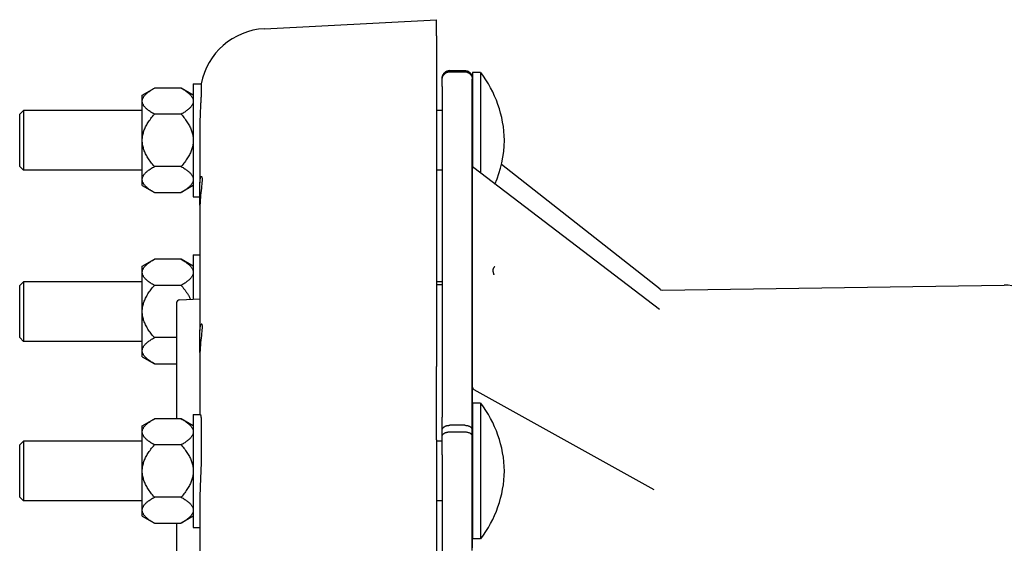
# Model space of a CAD drawing. Header units: inches. Extents: x -386 to 4171, y -551 to 959.
# Tile 10 of 14: x 373 to 634, y 820 to 959. Entities that reach past the tile are written whole.
import ezdxf

# ---------------------------------------------------------------- set-up
doc = ezdxf.new("R2010")
doc.units = ezdxf.units.IN
doc.header["$LTSCALE"] = 4
doc.header["$MEASUREMENT"] = 0
doc.layers.add('DETAIL', color=2, linetype='Continuous')

msp = doc.modelspace()

# ---------------------------------------------------------------- linework, layer by layer
at = {"layer": 'DETAIL'}
for p, q in [((437.8, 956.5), (483.47, 958.89)), ((483.47, 954.6), (483.47, 958.89)), ((483.47, 954.6), (483.47, 866.94)), ((486.93, 945.42), (490.92, 945.42)), ((490.92, 945.37), (486.93, 945.37)), ((486.93, 945.08), (490.92, 945.08)), ((492.94, 944.92), (492.94, 920.19)), ((495.14, 944.92), (492.94, 944.92)), ((495.14, 944.92), (495.14, 918.2)), ((484.93, 943.38), (484.93, 943.42)), ((484.93, 943.11), (484.93, 943.38)), ((484.93, 941.21), (484.93, 943.11)), ((492.92, 943.38), (492.92, 943.11)), ((492.92, 941.21), (492.92, 943.11)), ((405.44, 938.92), (408.64, 940.77)), ((415.74, 940.77), (408.64, 940.77)), ((418.94, 938.92), (415.74, 940.77)), ((418.94, 941.92), (418.94, 911.92)), ((418.94, 941.92), (421.06, 941.92)), ((484.93, 941.21), (484.93, 853.57)), ((405.44, 937.52), (405.44, 938.92)), ((405.44, 937.09), (405.44, 937.52)), ((405.44, 927.36), (405.44, 937.09)), ((492.92, 938.87), (492.92, 938.83)), ((492.92, 938.83), (492.92, 937.03)), ((492.92, 938.83), (492.92, 937.03)), ((372.94, 933.82), (373.94, 934.82)), ((373.94, 934.82), (373.94, 919.02)), ((405.44, 934.82), (373.94, 934.82)), ((484.93, 934.82), (483.47, 934.82)), ((492.94, 934.82), (492.92, 934.82)), ((372.94, 920.02), (372.94, 933.82)), ((415.74, 933.84), (408.64, 933.84)), ((420.74, 932.25), (420.74, 915.62)), ((492.92, 931.33), (492.93, 920.35)), ((492.92, 931.33), (492.93, 920.35)), ((405.44, 926.48), (405.44, 927.36)), ((405.44, 916.75), (405.44, 926.48)), ((372.94, 920.02), (373.94, 919.02)), ((405.44, 919.02), (373.94, 919.02)), ((415.74, 919.99), (408.64, 919.99)), ((484.93, 919.02), (483.47, 919.02)), ((492.93, 919.02), (492.92, 919.02)), ((542.55, 882.06), (493.32, 919.59)), ((542.68, 887.44), (500.62, 920.49)), ((405.44, 916.31), (405.44, 916.75)), ((405.44, 914.92), (405.44, 916.31)), ((405.44, 914.92), (408.64, 913.07)), ((418.94, 914.92), (415.74, 913.07)), ((420.74, 909.74), (420.74, 915.62)), ((408.64, 913.07), (415.74, 913.07)), ((418.94, 911.92), (420.74, 911.92)), ((492.93, 912.89), (492.93, 903.6)), ((420.74, 909.74), (420.74, 876.53)), ((492.93, 903.6), (492.93, 861.64)), ((405.44, 893.56), (408.64, 895.4)), ((415.74, 895.4), (408.64, 895.4)), ((418.94, 893.56), (415.74, 895.4)), ((418.94, 896.55), (418.94, 884.86)), ((418.94, 896.55), (420.74, 896.55)), ((405.44, 892.16), (405.44, 893.56)), ((405.44, 891.72), (405.44, 892.16)), ((405.44, 881.99), (405.44, 891.72)), ((372.94, 888.45), (373.94, 889.45)), ((372.94, 874.65), (372.94, 888.45)), ((373.94, 889.45), (373.94, 873.65)), ((405.44, 889.45), (373.94, 889.45)), ((415.74, 888.48), (408.64, 888.48)), ((484.93, 889.45), (483.47, 889.45)), ((484.93, 888.63), (483.47, 888.63)), ((543.25, 887.25), (633.95, 888.58)), ((415.41, 884.68), (420.74, 884.96)), ((414.47, 883.68), (414.47, 853.13)), ((405.44, 881.12), (405.44, 881.99)), ((405.44, 871.39), (405.44, 881.12)), ((542.55, 882.06), (542.55, 882.06)), ((372.94, 874.65), (373.94, 873.65)), ((414.47, 874.63), (408.64, 874.63)), ((420.74, 870.65), (420.74, 876.53)), ((405.44, 873.65), (373.94, 873.65)), ((405.44, 870.95), (405.44, 871.39)), ((405.44, 869.55), (405.44, 870.95)), ((405.44, 869.55), (408.64, 867.7)), ((420.74, 870.65), (420.74, 854.28)), ((408.64, 867.7), (414.47, 867.7)), ((483.47, 847.51), (483.47, 866.94)), ((541.16, 834.32), (493.44, 860.84)), ((492.94, 857.28), (492.94, 821.28)), ((495.14, 857.28), (492.94, 857.28)), ((495.14, 857.28), (495.14, 821.28)), ((418.94, 854.28), (418.94, 824.28)), ((418.94, 854.28), (420.79, 854.28)), ((484.93, 850.13), (484.93, 853.57)), ((405.44, 851.29), (408.64, 853.13)), ((405.44, 849.89), (405.44, 851.29)), ((415.74, 853.13), (408.64, 853.13)), ((418.94, 851.29), (415.74, 853.13)), ((490.92, 851.4), (486.93, 851.4)), ((492.93, 847.18), (492.92, 852.46)), ((492.92, 851.52), (492.92, 840.57)), ((492.92, 851.52), (492.92, 840.57)), ((492.93, 852.45), (492.93, 847.18)), ((405.44, 849.45), (405.44, 849.89)), ((405.44, 839.72), (405.44, 849.45)), ((484.93, 848.48), (484.93, 850.13)), ((484.93, 843.55), (484.93, 848.48)), ((486.93, 849.65), (490.92, 849.65)), ((492.92, 850.13), (492.92, 848.48)), ((492.92, 843.55), (492.92, 848.48)), ((372.94, 846.18), (373.94, 847.18)), ((372.94, 832.38), (372.94, 846.18)), ((373.94, 847.18), (373.94, 831.38)), ((405.44, 847.18), (373.94, 847.18)), ((415.74, 846.21), (408.64, 846.21)), ((483.47, 847.51), (483.47, 678.22)), ((484.93, 847.18), (483.47, 847.18)), ((492.94, 847.18), (492.92, 847.18)), ((484.93, 843.55), (484.93, 674.26)), ((405.44, 838.84), (405.44, 839.72)), ((405.44, 829.12), (405.44, 838.84)), ((420.74, 833.14), (420.74, 801.02)), ((492.92, 833.45), (492.93, 824.89)), ((492.92, 833.45), (492.93, 824.89)), ((372.94, 832.38), (373.94, 831.38)), ((405.44, 831.38), (373.94, 831.38)), ((415.74, 832.36), (408.64, 832.36)), ((484.93, 831.38), (483.47, 831.38)), ((492.94, 831.38), (492.92, 831.38)), ((492.93, 831.38), (492.93, 818.91)), ((492.93, 825.46), (492.93, 831.38)), ((405.44, 828.68), (405.44, 829.12)), ((405.44, 827.28), (405.44, 828.68)), ((405.44, 827.28), (408.64, 825.43)), ((408.64, 825.43), (415.74, 825.43)), ((414.47, 825.43), (414.47, 683.84)), ((418.94, 827.28), (415.74, 825.43)), ((418.94, 824.28), (420.74, 824.28)), ((495.14, 821.28), (492.94, 821.28))]:
    msp.add_line(p, q, dxfattribs=at)
at = {"layer": 'DETAIL', "flags": 128}
for points in [[(484.93, 943.38), (484.93, 943.51), (484.95, 943.64), (484.97, 943.77), (485, 943.9), (485.03, 944.02), (485.08, 944.14), (485.13, 944.26), (485.2, 944.38), (485.27, 944.49), (485.34, 944.59), (485.42, 944.69), (485.51, 944.79), (485.61, 944.88), (485.71, 944.96), (485.82, 945.04), (485.93, 945.1), (486.04, 945.17), (486.16, 945.22), (486.29, 945.27), (486.41, 945.3), (486.54, 945.33), (486.67, 945.35), (486.8, 945.37), (486.93, 945.37)], [(484.93, 943.11), (484.93, 943.24), (484.95, 943.37), (484.97, 943.49), (485, 943.62), (485.03, 943.74), (485.08, 943.86), (485.14, 943.98), (485.2, 944.1), (485.27, 944.21), (485.34, 944.31), (485.43, 944.41), (485.51, 944.5), (485.61, 944.59), (485.71, 944.67), (485.82, 944.75), (485.93, 944.82), (486.04, 944.88), (486.16, 944.93), (486.29, 944.98), (486.41, 945.02), (486.54, 945.04), (486.67, 945.07), (486.8, 945.08), (486.93, 945.08)], [(490.92, 945.42), (491.15, 945.4), (491.38, 945.36), (491.6, 945.3), (491.82, 945.21), (492.02, 945.09), (492.21, 944.95), (492.37, 944.79), (492.52, 944.61), (492.65, 944.42), (492.76, 944.21), (492.84, 944), (492.89, 943.77), (492.92, 943.54), (492.92, 943.48), (492.92, 943.44), (492.92, 943.42), (492.92, 943.41), (492.92, 943.35), (492.92, 943.23), (492.92, 943.07), (492.92, 942.86)], [(490.92, 945.37), (491.05, 945.37), (491.18, 945.35), (491.31, 945.33), (491.44, 945.3), (491.56, 945.27), (491.69, 945.22), (491.81, 945.17), (491.92, 945.1), (492.03, 945.04), (492.14, 944.96), (492.24, 944.88), (492.34, 944.79), (492.43, 944.69), (492.51, 944.59), (492.59, 944.49), (492.65, 944.38), (492.72, 944.26), (492.77, 944.14), (492.82, 944.02), (492.85, 943.9), (492.88, 943.77), (492.9, 943.64), (492.92, 943.51), (492.92, 943.38)], [(490.92, 945.08), (491.05, 945.08), (491.18, 945.07), (491.31, 945.04), (491.44, 945.02), (491.56, 944.98), (491.69, 944.93), (491.81, 944.88), (491.92, 944.82), (492.03, 944.75), (492.14, 944.67), (492.24, 944.59), (492.34, 944.5), (492.43, 944.41), (492.51, 944.31), (492.59, 944.2), (492.65, 944.1), (492.72, 943.98), (492.77, 943.86), (492.82, 943.74), (492.85, 943.62), (492.88, 943.49), (492.9, 943.37), (492.92, 943.24), (492.92, 943.11)], [(492.92, 943.38), (492.92, 943.39), (492.92, 943.4), (492.92, 943.41), (492.92, 943.42), (492.92, 943.42), (492.92, 943.42), (492.92, 943.41), (492.92, 943.4), (492.92, 943.39), (492.92, 943.38), (492.92, 943.36), (492.92, 943.34), (492.92, 943.32), (492.92, 943.29), (492.92, 943.26), (492.92, 943.23), (492.92, 943.19), (492.92, 943.15), (492.92, 943.11), (492.92, 943.07), (492.92, 943.02), (492.92, 942.97), (492.92, 942.91), (492.92, 942.86)], [(492.92, 942.86), (492.92, 942.57), (492.92, 942.28), (492.92, 942), (492.92, 941.71), (492.92, 941.43), (492.92, 941.14), (492.92, 940.85), (492.92, 940.57), (492.92, 940.28), (492.92, 940), (492.92, 939.71), (492.92, 939.42), (492.92, 939.14), (492.92, 938.85), (492.92, 938.57), (492.92, 938.28), (492.92, 937.99), (492.92, 937.71), (492.92, 937.42), (492.92, 937.14), (492.92, 936.85), (492.92, 936.56), (492.92, 936.28), (492.92, 935.99)], [(405.44, 937.52), (405.47, 937.65), (405.5, 937.78), (405.54, 937.91), (405.59, 938.04), (405.65, 938.17), (405.72, 938.3), (405.79, 938.43), (405.88, 938.56), (405.98, 938.69), (406.09, 938.82), (406.2, 938.95), (406.33, 939.09), (406.46, 939.22), (406.61, 939.35), (406.77, 939.49), (406.93, 939.63), (407.11, 939.76), (407.3, 939.9), (407.49, 940.04), (407.7, 940.18), (407.92, 940.33), (408.15, 940.47), (408.39, 940.62), (408.64, 940.77)], [(415.74, 940.77), (416, 940.62), (416.24, 940.47), (416.47, 940.33), (416.69, 940.18), (416.9, 940.04), (417.09, 939.9), (417.28, 939.76), (417.46, 939.63), (417.62, 939.49), (417.78, 939.35), (417.92, 939.22), (418.06, 939.09), (418.19, 938.95), (418.3, 938.82), (418.41, 938.69), (418.51, 938.56), (418.6, 938.43), (418.67, 938.3), (418.74, 938.17), (418.8, 938.04), (418.85, 937.91), (418.89, 937.78), (418.92, 937.65), (418.94, 937.52)], [(421.06, 939.88), (421.05, 939.67), (421.05, 939.44), (421.05, 939.21), (421.04, 938.96), (421.03, 938.71), (421.02, 938.44), (421, 938.17), (420.99, 937.88), (420.97, 937.58), (420.95, 937.28), (420.93, 936.97), (420.91, 936.65), (420.89, 936.32), (420.87, 935.98), (420.85, 935.63), (420.83, 935.28), (420.81, 934.92), (420.8, 934.56), (420.78, 934.19), (420.77, 933.81), (420.75, 933.43), (420.75, 933.04), (420.74, 932.65), (420.74, 932.25)], [(421.06, 941.92), (421.06, 941.91), (421.06, 941.9), (421.06, 941.89), (421.06, 941.86), (421.06, 941.83), (421.06, 941.79), (421.06, 941.74), (421.06, 941.69), (421.06, 941.63), (421.06, 941.56), (421.06, 941.48), (421.06, 941.4), (421.06, 941.31), (421.06, 941.21), (421.06, 941.11), (421.06, 941), (421.06, 940.88), (421.06, 940.76), (421.06, 940.63), (421.06, 940.49), (421.06, 940.35), (421.06, 940.2), (421.06, 940.04), (421.06, 939.88)], [(492.92, 853.57), (492.92, 854.58), (492.92, 855.59), (492.92, 856.59), (492.92, 857.6), (492.92, 858.61), (492.92, 859.62), (492.92, 860.62), (492.92, 861.63), (492.92, 862.64), (492.92, 863.65), (492.92, 864.65), (492.92, 865.66), (492.92, 866.67), (492.92, 867.68), (492.92, 868.68), (492.92, 869.69), (492.92, 870.7), (492.92, 871.7), (492.92, 872.71), (492.92, 873.72), (492.92, 874.73), (492.92, 875.73), (492.92, 876.74), (492.92, 877.75), (492.92, 878.76), (492.92, 879.76), (492.92, 880.77), (492.92, 881.78), (492.92, 882.78), (492.92, 883.79), (492.92, 884.8), (492.92, 885.81), (492.93, 886.81), (492.93, 887.82), (492.93, 888.83), (492.93, 889.84), (492.93, 890.84), (492.93, 891.85), (492.93, 892.86), (492.93, 893.86), (492.93, 894.87), (492.93, 895.88), (492.93, 896.89), (492.93, 897.89), (492.93, 898.9), (492.93, 899.91), (492.93, 900.92), (492.93, 901.92), (492.93, 902.93), (492.93, 903.94), (492.93, 904.95), (492.93, 905.95), (492.93, 906.96), (492.93, 907.97), (492.92, 908.97), (492.92, 909.98), (492.92, 910.99), (492.92, 912), (492.92, 913), (492.92, 914.01), (492.92, 915.02), (492.92, 916.03), (492.92, 917.03), (492.92, 918.04), (492.92, 919.05), (492.92, 920.05), (492.92, 921.06), (492.92, 922.07), (492.92, 923.08), (492.92, 924.08), (492.92, 925.09), (492.92, 926.1), (492.92, 927.11), (492.92, 928.11), (492.92, 929.12), (492.92, 930.13), (492.92, 931.13), (492.92, 932.14), (492.92, 933.15), (492.92, 934.16), (492.92, 935.16), (492.92, 936.17), (492.92, 937.18), (492.92, 938.19), (492.92, 939.19), (492.92, 940.2), (492.92, 941.21)], [(408.64, 933.84), (408.39, 933.99), (408.15, 934.14), (407.92, 934.28), (407.7, 934.43), (407.49, 934.57), (407.3, 934.71), (407.11, 934.85), (406.93, 934.98), (406.77, 935.12), (406.61, 935.26), (406.46, 935.39), (406.33, 935.52), (406.2, 935.66), (406.09, 935.79), (405.98, 935.92), (405.88, 936.05), (405.79, 936.18), (405.72, 936.31), (405.65, 936.44), (405.59, 936.57), (405.54, 936.7), (405.5, 936.83), (405.47, 936.96), (405.44, 937.09)], [(418.94, 937.09), (418.92, 936.96), (418.89, 936.83), (418.85, 936.7), (418.8, 936.57), (418.74, 936.44), (418.67, 936.31), (418.6, 936.18), (418.51, 936.05), (418.41, 935.92), (418.3, 935.79), (418.19, 935.66), (418.06, 935.52), (417.92, 935.39), (417.78, 935.26), (417.62, 935.12), (417.46, 934.98), (417.28, 934.85), (417.09, 934.71), (416.9, 934.57), (416.69, 934.43), (416.47, 934.28), (416.24, 934.14), (416, 933.99), (415.74, 933.84)], [(492.92, 934.82), (492.92, 935.13), (492.92, 935.43), (492.92, 935.72), (492.92, 936.01), (492.92, 936.29), (492.92, 936.57), (492.92, 936.83), (492.92, 937.07), (492.92, 937.31), (492.92, 937.53), (492.92, 937.74), (492.92, 937.93), (492.92, 938.11), (492.92, 938.26), (492.92, 938.41), (492.92, 938.53), (492.92, 938.64), (492.92, 938.72), (492.92, 938.79), (492.92, 938.84), (492.92, 938.86), (492.92, 938.87), (492.92, 938.86), (492.92, 938.83)], [(492.92, 937.03), (492.92, 936.97), (492.92, 936.9), (492.92, 936.8), (492.92, 936.68), (492.92, 936.55), (492.92, 936.39), (492.92, 936.21), (492.92, 936.02), (492.92, 935.81), (492.92, 935.58), (492.92, 935.34), (492.92, 935.08), (492.92, 934.81), (492.92, 934.53), (492.92, 934.23), (492.92, 933.93), (492.92, 933.62), (492.92, 933.3), (492.92, 932.98), (492.92, 932.65), (492.92, 932.32), (492.92, 931.99), (492.92, 931.66), (492.92, 931.33)], [(492.92, 937.03), (492.92, 936.94), (492.92, 936.8), (492.92, 936.62), (492.92, 936.39), (492.92, 936.12), (492.92, 935.81), (492.92, 935.46), (492.92, 935.08), (492.92, 934.67), (492.92, 934.24), (492.92, 933.78), (492.92, 933.3), (492.92, 932.82), (492.92, 932.32), (492.92, 931.82), (492.92, 931.33)], [(405.44, 927.36), (405.47, 927.62), (405.5, 927.87), (405.54, 928.13), (405.59, 928.39), (405.65, 928.65), (405.72, 928.91), (405.79, 929.17), (405.88, 929.43), (405.98, 929.69), (406.09, 929.95), (406.2, 930.22), (406.33, 930.48), (406.46, 930.75), (406.61, 931.02), (406.77, 931.29), (406.93, 931.56), (407.11, 931.84), (407.3, 932.11), (407.49, 932.39), (407.7, 932.68), (407.92, 932.96), (408.15, 933.25), (408.39, 933.55), (408.64, 933.84)], [(415.74, 933.84), (416, 933.55), (416.24, 933.25), (416.47, 932.96), (416.69, 932.68), (416.9, 932.39), (417.09, 932.11), (417.28, 931.84), (417.46, 931.56), (417.62, 931.29), (417.78, 931.02), (417.92, 930.75), (418.06, 930.48), (418.19, 930.22), (418.3, 929.95), (418.41, 929.69), (418.51, 929.43), (418.6, 929.17), (418.67, 928.91), (418.74, 928.65), (418.8, 928.39), (418.85, 928.13), (418.89, 927.87), (418.92, 927.62), (418.94, 927.36)], [(408.64, 919.99), (408.39, 920.29), (408.15, 920.58), (407.92, 920.87), (407.7, 921.16), (407.49, 921.44), (407.3, 921.72), (407.11, 922), (406.93, 922.28), (406.77, 922.55), (406.61, 922.82), (406.46, 923.09), (406.33, 923.35), (406.2, 923.62), (406.09, 923.88), (405.98, 924.14), (405.88, 924.41), (405.79, 924.67), (405.72, 924.93), (405.65, 925.19), (405.59, 925.44), (405.54, 925.7), (405.5, 925.96), (405.47, 926.22), (405.44, 926.48)], [(418.94, 926.48), (418.92, 926.22), (418.89, 925.96), (418.85, 925.7), (418.8, 925.44), (418.74, 925.19), (418.67, 924.93), (418.6, 924.67), (418.51, 924.41), (418.41, 924.14), (418.3, 923.88), (418.19, 923.62), (418.06, 923.35), (417.92, 923.09), (417.78, 922.82), (417.62, 922.55), (417.46, 922.28), (417.28, 922), (417.09, 921.72), (416.9, 921.44), (416.69, 921.16), (416.47, 920.87), (416.24, 920.58), (416, 920.29), (415.74, 919.99)], [(405.44, 916.75), (405.47, 916.88), (405.5, 917.01), (405.54, 917.14), (405.59, 917.27), (405.65, 917.4), (405.72, 917.53), (405.79, 917.66), (405.88, 917.79), (405.98, 917.92), (406.09, 918.05), (406.2, 918.18), (406.33, 918.31), (406.46, 918.45), (406.61, 918.58), (406.77, 918.72), (406.93, 918.85), (407.11, 918.99), (407.3, 919.13), (407.49, 919.27), (407.7, 919.41), (407.92, 919.55), (408.15, 919.7), (408.39, 919.84), (408.64, 919.99)], [(415.74, 919.99), (416, 919.84), (416.24, 919.7), (416.47, 919.55), (416.69, 919.41), (416.9, 919.27), (417.09, 919.13), (417.28, 918.99), (417.46, 918.85), (417.62, 918.72), (417.78, 918.58), (417.92, 918.45), (418.06, 918.31), (418.19, 918.18), (418.3, 918.05), (418.41, 917.92), (418.51, 917.79), (418.6, 917.66), (418.67, 917.53), (418.74, 917.4), (418.8, 917.27), (418.85, 917.14), (418.89, 917.01), (418.92, 916.88), (418.94, 916.75)], [(492.93, 920.38), (492.93, 920.38), (492.93, 920.36), (492.93, 920.33), (492.94, 920.21), (493.01, 919.97), (493.14, 919.76), (493.32, 919.59)], [(492.93, 915.31), (492.93, 916.02), (492.93, 916.71), (492.93, 917.37), (492.93, 917.99), (492.93, 918.57), (492.93, 919.09), (492.93, 919.55), (492.93, 919.92), (492.93, 920.18), (492.93, 920.31), (492.93, 920.33), (492.93, 920.22), (492.93, 919.98), (492.93, 919.63), (492.93, 919.16), (492.93, 918.6), (492.93, 917.97), (492.93, 917.3), (492.93, 916.58), (492.93, 915.85), (492.93, 915.1), (492.93, 914.35), (492.93, 913.62), (492.93, 912.89)], [(408.64, 913.07), (408.39, 913.22), (408.15, 913.36), (407.92, 913.51), (407.7, 913.65), (407.49, 913.79), (407.3, 913.93), (407.11, 914.07), (406.93, 914.21), (406.77, 914.35), (406.61, 914.48), (406.46, 914.61), (406.33, 914.75), (406.2, 914.88), (406.09, 915.01), (405.98, 915.14), (405.88, 915.27), (405.79, 915.4), (405.72, 915.53), (405.65, 915.66), (405.59, 915.79), (405.54, 915.92), (405.5, 916.05), (405.47, 916.18), (405.44, 916.31)], [(418.94, 916.31), (418.92, 916.18), (418.89, 916.05), (418.85, 915.92), (418.8, 915.79), (418.74, 915.66), (418.67, 915.53), (418.6, 915.4), (418.51, 915.27), (418.41, 915.14), (418.3, 915.01), (418.19, 914.88), (418.06, 914.75), (417.92, 914.61), (417.78, 914.48), (417.62, 914.35), (417.46, 914.21), (417.28, 914.07), (417.09, 913.93), (416.9, 913.79), (416.69, 913.65), (416.47, 913.51), (416.24, 913.36), (416, 913.22), (415.74, 913.07)], [(420.74, 915.62), (420.75, 916.06), (420.78, 916.45), (420.83, 916.78), (420.89, 917.03), (420.96, 917.21), (421.03, 917.33), (421.1, 917.38), (421.17, 917.36), (421.23, 917.26), (421.27, 917.09), (421.3, 916.86), (421.31, 916.57), (421.3, 916.21), (421.27, 915.79), (421.23, 915.32), (421.17, 914.79), (421.1, 914.22), (421.03, 913.62), (420.96, 913.01), (420.89, 912.39), (420.83, 911.74), (420.78, 911.07), (420.75, 910.4), (420.74, 909.74)], [(405.44, 892.16), (405.47, 892.29), (405.5, 892.42), (405.54, 892.55), (405.59, 892.68), (405.65, 892.81), (405.72, 892.94), (405.79, 893.07), (405.88, 893.2), (405.98, 893.33), (406.09, 893.46), (406.2, 893.59), (406.33, 893.72), (406.46, 893.86), (406.61, 893.99), (406.77, 894.13), (406.93, 894.26), (407.11, 894.4), (407.3, 894.54), (407.49, 894.68), (407.7, 894.82), (407.92, 894.96), (408.15, 895.11), (408.39, 895.26), (408.64, 895.4)], [(415.74, 895.4), (416, 895.26), (416.24, 895.11), (416.47, 894.96), (416.69, 894.82), (416.9, 894.68), (417.09, 894.54), (417.28, 894.4), (417.46, 894.26), (417.62, 894.13), (417.78, 893.99), (417.92, 893.86), (418.06, 893.72), (418.19, 893.59), (418.3, 893.46), (418.41, 893.33), (418.51, 893.2), (418.6, 893.07), (418.67, 892.94), (418.74, 892.81), (418.8, 892.68), (418.85, 892.55), (418.89, 892.42), (418.92, 892.29), (418.94, 892.16)], [(492.93, 895.14), (492.93, 895.14), (492.93, 895.11), (492.93, 895.07)], [(498.86, 893.51), (498.8, 893.44), (498.75, 893.37), (498.69, 893.3), (498.64, 893.23), (498.59, 893.16), (498.55, 893.08), (498.51, 893), (498.47, 892.93), (498.44, 892.85), (498.42, 892.77), (498.4, 892.69), (498.38, 892.61), (498.37, 892.53), (498.37, 892.45), (498.37, 892.36), (498.38, 892.28), (498.39, 892.19), (498.41, 892.11), (498.43, 892.02), (498.46, 891.93), (498.49, 891.84), (498.52, 891.75), (498.56, 891.66), (498.6, 891.57)], [(408.64, 888.48), (408.39, 888.63), (408.15, 888.78), (407.92, 888.92), (407.7, 889.06), (407.49, 889.2), (407.3, 889.34), (407.11, 889.48), (406.93, 889.62), (406.77, 889.76), (406.61, 889.89), (406.46, 890.03), (406.33, 890.16), (406.2, 890.29), (406.09, 890.42), (405.98, 890.56), (405.88, 890.69), (405.79, 890.82), (405.72, 890.95), (405.65, 891.08), (405.59, 891.21), (405.54, 891.33), (405.5, 891.46), (405.47, 891.59), (405.44, 891.72)], [(418.94, 891.72), (418.92, 891.59), (418.89, 891.46), (418.85, 891.33), (418.8, 891.21), (418.74, 891.08), (418.67, 890.95), (418.6, 890.82), (418.51, 890.69), (418.41, 890.56), (418.3, 890.42), (418.19, 890.29), (418.06, 890.16), (417.92, 890.03), (417.78, 889.89), (417.62, 889.76), (417.46, 889.62), (417.28, 889.48), (417.09, 889.34), (416.9, 889.2), (416.69, 889.06), (416.47, 888.92), (416.24, 888.78), (416, 888.63), (415.74, 888.48)], [(498.74, 891.24), (498.74, 891.25), (498.74, 891.25), (498.73, 891.26), (498.73, 891.26), (498.73, 891.27), (498.72, 891.29), (498.72, 891.3), (498.71, 891.31), (498.7, 891.33), (498.7, 891.35), (498.69, 891.36), (498.68, 891.38), (498.67, 891.4), (498.66, 891.42), (498.66, 891.43), (498.65, 891.45), (498.64, 891.46), (498.64, 891.48), (498.63, 891.49), (498.62, 891.51), (498.62, 891.52), (498.61, 891.54), (498.6, 891.56), (498.6, 891.57)], [(405.44, 881.99), (405.47, 882.25), (405.5, 882.51), (405.54, 882.77), (405.59, 883.03), (405.65, 883.29), (405.72, 883.55), (405.79, 883.81), (405.88, 884.07), (405.98, 884.33), (406.09, 884.59), (406.2, 884.85), (406.33, 885.12), (406.46, 885.39), (406.61, 885.65), (406.77, 885.92), (406.93, 886.2), (407.11, 886.47), (407.3, 886.75), (407.49, 887.03), (407.7, 887.31), (407.92, 887.6), (408.15, 887.89), (408.39, 888.18), (408.64, 888.48)], [(415.74, 888.48), (415.88, 888.32), (416.02, 888.16), (416.15, 887.99), (416.28, 887.84), (416.41, 887.68), (416.53, 887.52), (416.65, 887.36), (416.77, 887.21), (416.88, 887.05), (416.99, 886.9), (417.1, 886.75), (417.2, 886.59), (417.3, 886.44), (417.4, 886.29), (417.49, 886.14), (417.58, 885.99), (417.67, 885.85), (417.75, 885.7), (417.84, 885.55), (417.92, 885.4), (417.99, 885.26), (418.06, 885.11), (418.13, 884.97), (418.2, 884.82)], [(408.64, 874.63), (408.39, 874.93), (408.15, 875.22), (407.92, 875.51), (407.7, 875.8), (407.49, 876.08), (407.3, 876.36), (407.11, 876.64), (406.93, 876.91), (406.77, 877.19), (406.61, 877.46), (406.46, 877.72), (406.33, 877.99), (406.2, 878.26), (406.09, 878.52), (405.98, 878.78), (405.88, 879.04), (405.79, 879.3), (405.72, 879.56), (405.65, 879.82), (405.59, 880.08), (405.54, 880.34), (405.5, 880.6), (405.47, 880.86), (405.44, 881.12)], [(420.74, 876.53), (420.75, 876.98), (420.78, 877.37), (420.83, 877.69), (420.89, 877.95), (420.96, 878.13), (421.03, 878.25), (421.1, 878.3), (421.17, 878.28), (421.23, 878.18), (421.27, 878.01), (421.3, 877.78), (421.31, 877.48), (421.3, 877.13), (421.27, 876.71), (421.23, 876.23), (421.17, 875.7), (421.1, 875.13), (421.03, 874.54), (420.96, 873.93), (420.89, 873.3), (420.83, 872.65), (420.78, 871.98), (420.75, 871.31), (420.74, 870.65)], [(405.44, 871.39), (405.47, 871.52), (405.5, 871.65), (405.54, 871.77), (405.59, 871.9), (405.65, 872.03), (405.72, 872.16), (405.79, 872.29), (405.88, 872.42), (405.98, 872.55), (406.09, 872.69), (406.2, 872.82), (406.33, 872.95), (406.46, 873.08), (406.61, 873.22), (406.77, 873.35), (406.93, 873.49), (407.11, 873.63), (407.3, 873.76), (407.49, 873.9), (407.7, 874.05), (407.92, 874.19), (408.15, 874.33), (408.39, 874.48), (408.64, 874.63)], [(408.64, 867.7), (408.39, 867.85), (408.15, 868), (407.92, 868.14), (407.7, 868.29), (407.49, 868.43), (407.3, 868.57), (407.11, 868.71), (406.93, 868.85), (406.77, 868.98), (406.61, 869.12), (406.46, 869.25), (406.33, 869.39), (406.2, 869.52), (406.09, 869.65), (405.98, 869.78), (405.88, 869.91), (405.79, 870.04), (405.72, 870.17), (405.65, 870.3), (405.59, 870.43), (405.54, 870.56), (405.5, 870.69), (405.47, 870.82), (405.44, 870.95)], [(492.93, 859.53), (492.93, 860.03), (492.93, 860.47), (492.93, 860.86), (492.93, 861.19), (492.93, 861.45), (492.93, 861.62), (492.93, 861.7), (492.93, 861.69), (492.93, 861.55), (492.93, 861.29), (492.93, 860.92), (492.93, 860.45), (492.93, 859.9), (492.93, 859.26), (492.93, 858.55), (492.93, 857.82), (492.93, 857.08), (492.93, 856.34), (492.93, 855.61), (492.93, 854.9), (492.93, 854.23), (492.93, 853.6), (492.93, 853), (492.93, 852.45)], [(492.93, 861.7), (492.93, 861.7), (492.93, 861.67), (492.94, 861.53), (492.98, 861.39), (493.04, 861.25), (493.11, 861.13), (493.21, 861.02), (493.32, 860.92), (493.44, 860.84)], [(420.79, 854.28), (420.81, 854.28), (420.82, 854.27), (420.83, 854.25), (420.85, 854.22), (420.87, 854.19), (420.88, 854.15), (420.9, 854.1), (420.91, 854.05), (420.93, 853.99), (420.95, 853.92), (420.96, 853.84), (420.97, 853.76), (420.99, 853.67), (421, 853.57), (421.01, 853.47), (421.02, 853.36), (421.03, 853.24), (421.04, 853.12), (421.05, 852.99), (421.05, 852.85), (421.06, 852.71), (421.06, 852.57), (421.06, 852.41), (421.06, 852.26)], [(492.92, 850.13), (492.92, 850.3), (492.92, 850.47), (492.92, 850.64), (492.92, 850.8), (492.92, 850.96), (492.92, 851.12), (492.92, 851.28), (492.92, 851.43), (492.92, 851.58), (492.92, 851.73), (492.92, 851.88), (492.92, 852.03), (492.92, 852.17), (492.92, 852.31), (492.92, 852.45), (492.92, 852.58), (492.92, 852.72), (492.92, 852.85), (492.92, 852.97), (492.92, 853.1), (492.92, 853.22), (492.92, 853.34), (492.92, 853.46), (492.92, 853.57)], [(492.92, 852.46), (492.92, 852.65), (492.92, 852.82), (492.92, 852.98), (492.92, 853.12), (492.92, 853.24), (492.92, 853.33), (492.92, 853.41), (492.92, 853.46), (492.92, 853.49), (492.92, 853.51), (492.92, 853.5), (492.92, 853.46), (492.92, 853.41), (492.92, 853.33), (492.92, 853.24), (492.92, 853.12), (492.92, 852.98), (492.92, 852.82), (492.92, 852.65), (492.92, 852.46), (492.92, 852.24), (492.92, 852.02), (492.92, 851.77), (492.92, 851.52)], [(492.92, 853.49), (492.92, 853.45), (492.92, 853.34), (492.92, 853.17), (492.92, 852.94), (492.92, 852.66), (492.92, 852.32), (492.92, 851.94), (492.92, 851.52)], [(405.44, 849.89), (405.47, 850.02), (405.5, 850.15), (405.54, 850.28), (405.59, 850.41), (405.65, 850.54), (405.72, 850.67), (405.79, 850.8), (405.88, 850.93), (405.98, 851.06), (406.09, 851.19), (406.2, 851.32), (406.33, 851.45), (406.46, 851.59), (406.61, 851.72), (406.77, 851.86), (406.93, 851.99), (407.11, 852.13), (407.3, 852.27), (407.49, 852.41), (407.7, 852.55), (407.92, 852.69), (408.15, 852.84), (408.39, 852.98), (408.64, 853.13)], [(415.74, 853.13), (416, 852.98), (416.24, 852.84), (416.47, 852.69), (416.69, 852.55), (416.9, 852.41), (417.09, 852.27), (417.28, 852.13), (417.46, 851.99), (417.62, 851.86), (417.78, 851.72), (417.92, 851.59), (418.06, 851.45), (418.19, 851.32), (418.3, 851.19), (418.41, 851.06), (418.51, 850.93), (418.6, 850.8), (418.67, 850.67), (418.74, 850.54), (418.8, 850.41), (418.85, 850.28), (418.89, 850.15), (418.92, 850.02), (418.94, 849.89)], [(421.06, 852.26), (421.06, 852), (421.06, 851.73), (421.06, 851.45), (421.06, 851.16), (421.06, 850.85), (421.06, 850.53), (421.06, 850.2), (421.06, 849.86), (421.06, 849.5), (421.06, 849.14), (421.06, 848.76), (421.06, 848.38), (421.06, 847.98), (421.06, 847.57), (421.06, 847.16), (421.06, 846.74), (421.06, 846.31), (421.06, 845.87), (421.06, 845.43), (421.06, 844.97), (421.06, 844.52), (421.06, 844.06), (421.06, 843.59), (421.06, 843.11)], [(484.93, 850.13), (484.93, 850.22), (484.95, 850.3), (484.97, 850.38), (485, 850.46), (485.03, 850.54), (485.08, 850.62), (485.13, 850.7), (485.2, 850.77), (485.27, 850.84), (485.34, 850.91), (485.42, 850.97), (485.51, 851.03), (485.61, 851.09), (485.71, 851.14), (485.82, 851.19), (485.93, 851.23), (486.04, 851.27), (486.16, 851.31), (486.29, 851.34), (486.41, 851.36), (486.54, 851.38), (486.67, 851.39), (486.8, 851.4), (486.93, 851.4)], [(490.92, 851.4), (491.05, 851.4), (491.18, 851.39), (491.31, 851.38), (491.44, 851.36), (491.56, 851.34), (491.69, 851.31), (491.81, 851.27), (491.92, 851.23), (492.03, 851.19), (492.14, 851.14), (492.24, 851.09), (492.34, 851.03), (492.43, 850.97), (492.51, 850.91), (492.59, 850.84), (492.65, 850.77), (492.72, 850.7), (492.77, 850.62), (492.82, 850.54), (492.85, 850.46), (492.88, 850.38), (492.9, 850.3), (492.92, 850.22), (492.92, 850.13)], [(408.64, 846.21), (408.39, 846.36), (408.15, 846.5), (407.92, 846.65), (407.7, 846.79), (407.49, 846.93), (407.3, 847.07), (407.11, 847.21), (406.93, 847.35), (406.77, 847.49), (406.61, 847.62), (406.46, 847.76), (406.33, 847.89), (406.2, 848.02), (406.09, 848.15), (405.98, 848.28), (405.88, 848.41), (405.79, 848.55), (405.72, 848.68), (405.65, 848.8), (405.59, 848.93), (405.54, 849.06), (405.5, 849.19), (405.47, 849.32), (405.44, 849.45)], [(418.94, 849.45), (418.92, 849.32), (418.89, 849.19), (418.85, 849.06), (418.8, 848.93), (418.74, 848.8), (418.67, 848.68), (418.6, 848.55), (418.51, 848.41), (418.41, 848.28), (418.3, 848.15), (418.19, 848.02), (418.06, 847.89), (417.92, 847.76), (417.78, 847.62), (417.62, 847.49), (417.46, 847.35), (417.28, 847.21), (417.09, 847.07), (416.9, 846.93), (416.69, 846.79), (416.47, 846.65), (416.24, 846.5), (416, 846.36), (415.74, 846.21)], [(484.93, 848.48), (484.93, 848.56), (484.95, 848.63), (484.97, 848.71), (485, 848.78), (485.03, 848.86), (485.08, 848.93), (485.14, 849), (485.2, 849.07), (485.27, 849.13), (485.34, 849.19), (485.43, 849.25), (485.51, 849.31), (485.61, 849.36), (485.71, 849.41), (485.82, 849.45), (485.93, 849.49), (486.04, 849.53), (486.16, 849.56), (486.29, 849.59), (486.41, 849.61), (486.54, 849.63), (486.67, 849.64), (486.8, 849.64), (486.93, 849.65)], [(490.92, 849.65), (491.05, 849.64), (491.18, 849.64), (491.31, 849.63), (491.44, 849.61), (491.56, 849.59), (491.69, 849.56), (491.81, 849.53), (491.92, 849.49), (492.03, 849.45), (492.14, 849.41), (492.24, 849.36), (492.34, 849.31), (492.43, 849.25), (492.51, 849.19), (492.59, 849.13), (492.65, 849.06), (492.72, 849), (492.77, 848.93), (492.82, 848.86), (492.85, 848.78), (492.88, 848.71), (492.9, 848.63), (492.92, 848.56), (492.92, 848.48)], [(405.44, 839.72), (405.47, 839.98), (405.5, 840.24), (405.54, 840.5), (405.59, 840.76), (405.65, 841.02), (405.72, 841.27), (405.79, 841.53), (405.88, 841.8), (405.98, 842.06), (406.09, 842.32), (406.2, 842.58), (406.33, 842.85), (406.46, 843.11), (406.61, 843.38), (406.77, 843.65), (406.93, 843.93), (407.11, 844.2), (407.3, 844.48), (407.49, 844.76), (407.7, 845.04), (407.92, 845.33), (408.15, 845.62), (408.39, 845.91), (408.64, 846.21)], [(415.74, 846.21), (416, 845.91), (416.24, 845.62), (416.47, 845.33), (416.69, 845.04), (416.9, 844.76), (417.09, 844.48), (417.28, 844.2), (417.46, 843.93), (417.62, 843.65), (417.78, 843.38), (417.92, 843.11), (418.06, 842.85), (418.19, 842.58), (418.3, 842.32), (418.41, 842.06), (418.51, 841.8), (418.6, 841.53), (418.67, 841.27), (418.74, 841.02), (418.8, 840.76), (418.85, 840.5), (418.89, 840.24), (418.92, 839.98), (418.94, 839.72)], [(421.06, 843.11), (421.05, 842.71), (421.05, 842.31), (421.05, 841.9), (421.04, 841.48), (421.03, 841.06), (421.02, 840.64), (421, 840.22), (420.99, 839.79), (420.97, 839.37), (420.95, 838.94), (420.93, 838.52), (420.91, 838.09), (420.89, 837.66), (420.87, 837.24), (420.85, 836.81), (420.83, 836.39), (420.81, 835.97), (420.8, 835.56), (420.78, 835.14), (420.77, 834.73), (420.75, 834.33), (420.75, 833.93), (420.74, 833.53), (420.74, 833.14)], [(492.92, 818.26), (492.92, 820.2), (492.92, 822.15), (492.92, 824.09), (492.92, 826.04), (492.92, 827.99), (492.92, 829.93), (492.92, 831.88), (492.92, 833.82), (492.92, 835.77), (492.92, 837.72), (492.92, 839.66), (492.92, 841.61), (492.92, 843.55)], [(492.92, 840.57), (492.92, 840.3), (492.92, 840.02), (492.92, 839.72), (492.92, 839.42), (492.92, 839.11), (492.92, 838.79), (492.92, 838.47), (492.92, 838.14), (492.92, 837.81), (492.92, 837.47), (492.92, 837.14), (492.92, 836.81), (492.92, 836.48), (492.92, 836.16), (492.92, 835.84), (492.92, 835.53), (492.92, 835.23), (492.92, 834.93), (492.92, 834.65), (492.92, 834.38), (492.92, 834.13), (492.92, 833.88), (492.92, 833.66), (492.92, 833.45)], [(492.92, 840.57), (492.92, 840.16), (492.92, 839.72), (492.92, 839.27), (492.92, 838.79), (492.92, 838.3), (492.92, 837.81), (492.92, 837.31), (492.92, 836.81), (492.92, 836.32), (492.92, 835.84), (492.92, 835.38), (492.92, 834.94), (492.92, 834.52), (492.92, 834.13), (492.92, 833.77), (492.92, 833.45)], [(408.64, 832.36), (408.39, 832.66), (408.15, 832.95), (407.92, 833.24), (407.7, 833.52), (407.49, 833.81), (407.3, 834.09), (407.11, 834.37), (406.93, 834.64), (406.77, 834.91), (406.61, 835.18), (406.46, 835.45), (406.33, 835.72), (406.2, 835.98), (406.09, 836.25), (405.98, 836.51), (405.88, 836.77), (405.79, 837.03), (405.72, 837.29), (405.65, 837.55), (405.59, 837.81), (405.54, 838.07), (405.5, 838.33), (405.47, 838.59), (405.44, 838.84)], [(418.94, 838.84), (418.92, 838.59), (418.89, 838.33), (418.85, 838.07), (418.8, 837.81), (418.74, 837.55), (418.67, 837.29), (418.6, 837.03), (418.51, 836.77), (418.41, 836.51), (418.3, 836.25), (418.19, 835.98), (418.06, 835.72), (417.92, 835.45), (417.78, 835.18), (417.62, 834.91), (417.46, 834.64), (417.28, 834.37), (417.09, 834.09), (416.9, 833.81), (416.69, 833.52), (416.47, 833.24), (416.24, 832.95), (416, 832.66), (415.74, 832.36)], [(405.44, 829.12), (405.47, 829.24), (405.5, 829.37), (405.54, 829.5), (405.59, 829.63), (405.65, 829.76), (405.72, 829.89), (405.79, 830.02), (405.88, 830.15), (405.98, 830.28), (406.09, 830.41), (406.2, 830.55), (406.33, 830.68), (406.46, 830.81), (406.61, 830.95), (406.77, 831.08), (406.93, 831.22), (407.11, 831.35), (407.3, 831.49), (407.49, 831.63), (407.7, 831.78), (407.92, 831.92), (408.15, 832.06), (408.39, 832.21), (408.64, 832.36)], [(415.74, 832.36), (416, 832.21), (416.24, 832.06), (416.47, 831.92), (416.69, 831.78), (416.9, 831.63), (417.09, 831.49), (417.28, 831.35), (417.46, 831.22), (417.62, 831.08), (417.78, 830.95), (417.92, 830.81), (418.06, 830.68), (418.19, 830.55), (418.3, 830.41), (418.41, 830.28), (418.51, 830.15), (418.6, 830.02), (418.67, 829.89), (418.74, 829.76), (418.8, 829.63), (418.85, 829.5), (418.89, 829.37), (418.92, 829.24), (418.94, 829.12)], [(408.64, 825.43), (408.39, 825.58), (408.15, 825.73), (407.92, 825.87), (407.7, 826.02), (407.49, 826.16), (407.3, 826.3), (407.11, 826.44), (406.93, 826.57), (406.77, 826.71), (406.61, 826.85), (406.46, 826.98), (406.33, 827.11), (406.2, 827.25), (406.09, 827.38), (405.98, 827.51), (405.88, 827.64), (405.79, 827.77), (405.72, 827.9), (405.65, 828.03), (405.59, 828.16), (405.54, 828.29), (405.5, 828.42), (405.47, 828.55), (405.44, 828.68)], [(418.94, 828.68), (418.92, 828.55), (418.89, 828.42), (418.85, 828.29), (418.8, 828.16), (418.74, 828.03), (418.67, 827.9), (418.6, 827.77), (418.51, 827.64), (418.41, 827.51), (418.3, 827.38), (418.19, 827.25), (418.06, 827.11), (417.92, 826.98), (417.78, 826.85), (417.62, 826.71), (417.46, 826.57), (417.28, 826.44), (417.09, 826.3), (416.9, 826.16), (416.69, 826.02), (416.47, 825.87), (416.24, 825.73), (416, 825.58), (415.74, 825.43)], [(492.93, 824.89), (492.93, 824.78), (492.93, 824.67), (492.93, 824.58), (492.93, 824.49), (492.93, 824.42), (492.93, 824.36), (492.93, 824.32), (492.93, 824.28), (492.93, 824.26), (492.93, 824.26), (492.93, 824.26), (492.93, 824.28), (492.93, 824.32), (492.93, 824.36), (492.93, 824.42), (492.93, 824.49), (492.93, 824.57), (492.93, 824.67), (492.93, 824.77), (492.93, 824.89), (492.93, 825.02), (492.93, 825.16), (492.93, 825.31), (492.93, 825.46)], [(492.93, 824.89), (492.93, 824.64), (492.93, 824.44), (492.93, 824.32), (492.93, 824.28), (492.93, 824.27)]]:
    msp.add_lwpolyline(points, dxfattribs=at)
at = {"layer": 'DETAIL'}
for centre, radius, start, end in [((438.74, 938.52), 18, 93, 169.1302), ((486.93, 943.42), 2, 90, 180), ((470.58, 926.22), 30.88, 1.3017, 37.2784), ((470.58, 927.62), 30.88, 336.5519, 358.6983), ((543.23, 888.15), 0.9, 231.8439, 270.8439), ((634.09, 878.58), 10, 44.1561, 90.8439), ((415.47, 883.68), 1, 93, 180), ((470.58, 838.58), 30.88, 1.3017, 37.2784), ((470.58, 839.98), 30.88, 322.7216, 358.6983)]:
    msp.add_arc(centre, radius, start, end, dxfattribs=at)

doc.saveas('drawing.dxf')
